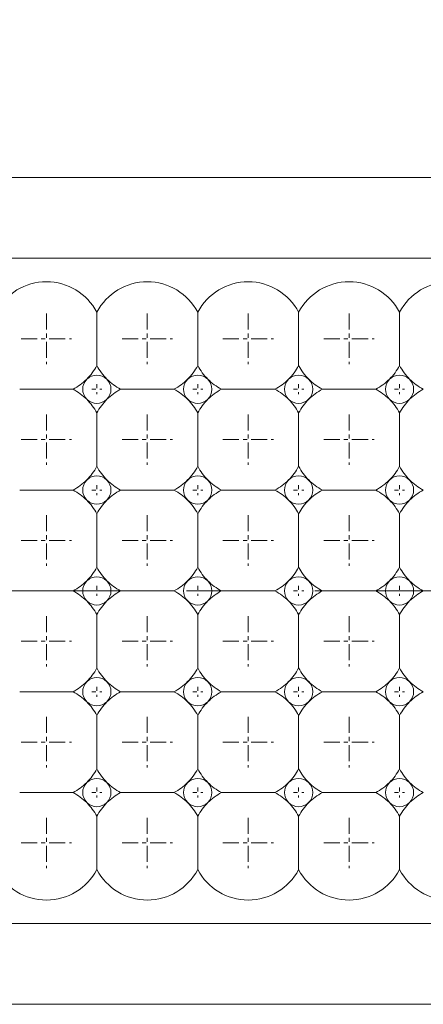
# Model space of a CAD drawing. Header units: millimetres. Extents: x -201 to 202, y 143 to 428.
# Tile 5 of 28: x -100 to -90, y 275 to 300. Entities that reach past the tile are written whole.
import ezdxf

# ---------------------------------------------------------------- set-up
doc = ezdxf.new("R2010")
doc.units = ezdxf.units.MM
doc.header["$LTSCALE"] = 0.25
doc.linetypes.add('CENTER', pattern=[50.8, 31.75, -6.35, 6.35, -6.35])
for name, color, linetype, lineweight in [('BASE', 7, 'Continuous', 20), ('CENTER', 1, 'CENTER', 9), ('DIMENSION', 6, 'Continuous', 9), ('LED LENS', 7, 'Continuous', 20)]:
    doc.layers.add(name, color=color, linetype=linetype, lineweight=lineweight)
doc.styles.add('VS Standard', font='msgothic.ttc', dxfattribs={"height": 3})
doc.dimstyles.new('VS Standard x0.5', dxfattribs={"dimtxt": 3, "dimasz": 3, "dimexe": 0.5, "dimexo": 0.8, "dimgap": 0.5, "dimtad": 3, "dimlfac": 2, "dimrnd": 0.0001, "dimzin": 9, "dimdsep": 46, "dimtxsty": 'VS Standard', "dimcen": 0, "dimaunit": 1, "dimadec": 0, "dimazin": 2, "dimtfac": 1, "dimtmove": 0, "dimatfit": 3, "dimfxl": 1, "dimtolj": 1, "dimtzin": 0, "dimarcsym": 0})

# ---------------------------------------------------------------- blocks, each defined once
blk = doc.blocks.new('*D220')
at = {"layer": 'Defpoints', "color": 0}
for p in [(37.236, 316.539), (-114.264, 295.619), (37.236, 295.619)]:
    blk.add_point(p, dxfattribs=at)
at = {"layer": 'DIMENSION', "color": 0, "lineweight": -2}
for p, q in [((-114.264, 296.419), (-114.264, 317.039)), ((37.236, 296.419), (37.236, 317.039)), ((-111.264, 316.539), (34.236, 316.539))]:
    blk.add_line(p, q, dxfattribs=at)
at = {"layer": 'DIMENSION', "color": 0}
for points in [[(-111.264, 317.039), (-111.264, 316.039), (-114.264, 316.539)], [(34.236, 316.039), (34.236, 317.039), (37.236, 316.539)]]:
    blk.add_solid(points, dxfattribs=at)
at = {"layer": 'DIMENSION', "color": 0, "insert": (-38.514, 318.539), "char_height": 3, "attachment_point": 5, "style": 'VS Standard'}
blk.add_mtext('\\A1;303', dxfattribs=at)
blk = doc.blocks.new('*D221')
at = {"layer": 'Defpoints', "color": 0}
for p in [(36.486, 307.155), (-113.514, 295.619), (36.486, 295.619)]:
    blk.add_point(p, dxfattribs=at)
at = {"layer": 'DIMENSION', "color": 0, "lineweight": -2}
for p, q in [((-113.514, 296.419), (-113.514, 307.655)), ((36.486, 296.419), (36.486, 307.655)), ((-110.514, 307.155), (33.486, 307.155))]:
    blk.add_line(p, q, dxfattribs=at)
at = {"layer": 'DIMENSION', "color": 0}
for points in [[(-110.514, 307.655), (-110.514, 306.655), (-113.514, 307.155)], [(33.486, 306.655), (33.486, 307.655), (36.486, 307.155)]]:
    blk.add_solid(points, dxfattribs=at)
at = {"layer": 'DIMENSION', "color": 0, "insert": (-38.514, 309.156), "char_height": 3, "attachment_point": 5, "style": 'VS Standard'}
blk.add_mtext('\\A1;300', dxfattribs=at)
blk = doc.blocks.new('*D222')
at = {"layer": 'Defpoints', "color": 0}
for p in [(38.235, 325.775), (-115.265, 290.869), (38.235, 290.869)]:
    blk.add_point(p, dxfattribs=at)
at = {"layer": 'DIMENSION', "color": 0, "lineweight": -2}
for p, q in [((-115.265, 291.669), (-115.265, 326.275)), ((38.235, 291.669), (38.235, 326.275)), ((-112.265, 325.775), (35.235, 325.775))]:
    blk.add_line(p, q, dxfattribs=at)
at = {"layer": 'DIMENSION', "color": 0}
for points in [[(-112.265, 326.275), (-112.265, 325.275), (-115.265, 325.775)], [(35.235, 325.275), (35.235, 326.275), (38.235, 325.775)]]:
    blk.add_solid(points, dxfattribs=at)
at = {"layer": 'DIMENSION', "color": 0, "insert": (-38.515, 328.027), "char_height": 3, "attachment_point": 5, "style": 'VS Standard'}
blk.add_mtext('\\A1;\\A1;(307)', dxfattribs=at)

msp = doc.modelspace()

# ---------------------------------------------------------------- linework, layer by layer
at = {"layer": 'BASE'}
for p, q in [((-113.5142, 295.6194), (36.4858, 295.6194)), ((36.4858, 293.6194), (-113.5142, 293.6194)), ((-113.5142, 277.1194), (36.4858, 277.1194)), ((36.4858, 275.1194), (-113.5142, 275.1194))]:
    msp.add_line(p, q, dxfattribs=at)
at = {"layer": 'CENTER', "ltscale": 0.05}
for p, q in [((-99.7642, 292.2444), (-99.7642, 290.9944)), ((-97.2642, 292.2444), (-97.2642, 290.9944)), ((-94.7642, 292.2444), (-94.7642, 290.9944)), ((-92.2642, 292.2444), (-92.2642, 290.9944)), ((-100.3892, 291.6194), (-99.1392, 291.6194)), ((-97.8892, 291.6194), (-96.6392, 291.6194)), ((-95.3892, 291.6194), (-94.1392, 291.6194)), ((-92.8892, 291.6194), (-91.6392, 291.6194)), ((-99.7642, 289.7444), (-99.7642, 288.4944)), ((-97.2642, 289.7444), (-97.2642, 288.4944)), ((-94.7642, 289.7444), (-94.7642, 288.4944)), ((-92.2642, 289.7444), (-92.2642, 288.4944)), ((-100.3892, 289.1194), (-99.1392, 289.1194)), ((-97.8892, 289.1194), (-96.6392, 289.1194)), ((-95.3892, 289.1194), (-94.1392, 289.1194)), ((-92.8892, 289.1194), (-91.6392, 289.1194)), ((-99.7642, 287.2444), (-99.7642, 285.9944)), ((-97.2642, 287.2444), (-97.2642, 285.9944)), ((-94.7642, 287.2444), (-94.7642, 285.9944)), ((-92.2642, 287.2444), (-92.2642, 285.9944)), ((-100.3892, 286.6194), (-99.1392, 286.6194)), ((-97.8892, 286.6194), (-96.6392, 286.6194)), ((-95.3892, 286.6194), (-94.1392, 286.6194)), ((-92.8892, 286.6194), (-91.6392, 286.6194)), ((-99.7642, 284.7444), (-99.7642, 283.4944)), ((-97.2642, 284.7444), (-97.2642, 283.4944)), ((-94.7642, 284.7444), (-94.7642, 283.4944)), ((-92.2642, 284.7444), (-92.2642, 283.4944)), ((-100.3892, 284.1194), (-99.1392, 284.1194)), ((-97.8892, 284.1194), (-96.6392, 284.1194)), ((-95.3892, 284.1194), (-94.1392, 284.1194)), ((-92.8892, 284.1194), (-91.6392, 284.1194)), ((-99.7642, 282.2444), (-99.7642, 280.9944)), ((-97.2642, 282.2444), (-97.2642, 280.9944)), ((-94.7642, 282.2444), (-94.7642, 280.9944)), ((-92.2642, 282.2444), (-92.2642, 280.9944)), ((-100.3892, 281.6194), (-99.1392, 281.6194)), ((-97.8892, 281.6194), (-96.6392, 281.6194)), ((-95.3892, 281.6194), (-94.1392, 281.6194)), ((-92.8892, 281.6194), (-91.6392, 281.6194)), ((-99.7642, 279.7444), (-99.7642, 278.4944)), ((-97.2642, 279.7444), (-97.2642, 278.4944)), ((-94.7642, 279.7444), (-94.7642, 278.4944)), ((-92.2642, 279.7444), (-92.2642, 278.4944)), ((-100.3892, 279.1194), (-99.1392, 279.1194)), ((-97.8892, 279.1194), (-96.6392, 279.1194)), ((-95.3892, 279.1194), (-94.1392, 279.1194)), ((-92.8892, 279.1194), (-91.6392, 279.1194))]:
    msp.add_line(p, q, dxfattribs=at)
at = {"layer": 'CENTER', "ltscale": 0.01}
for p, q in [((-98.6392, 290.3694), (-98.3892, 290.3694)), ((-98.5142, 290.4944), (-98.5142, 290.2444)), ((-96.1392, 290.3694), (-95.8892, 290.3694)), ((-96.0142, 290.4944), (-96.0142, 290.2444)), ((-93.6392, 290.3694), (-93.3892, 290.3694)), ((-93.5142, 290.4944), (-93.5142, 290.2444)), ((-91.1392, 290.3694), (-90.8892, 290.3694)), ((-91.0142, 290.4944), (-91.0142, 290.2444)), ((-98.6392, 287.8694), (-98.3892, 287.8694)), ((-98.5142, 287.9944), (-98.5142, 287.7444)), ((-96.1392, 287.8694), (-95.8892, 287.8694)), ((-96.0142, 287.9944), (-96.0142, 287.7444)), ((-93.6392, 287.8694), (-93.3892, 287.8694)), ((-93.5142, 287.9944), (-93.5142, 287.7444)), ((-91.1392, 287.8694), (-90.8892, 287.8694)), ((-91.0142, 287.9944), (-91.0142, 287.7444)), ((-98.5142, 285.4944), (-98.5142, 285.2444)), ((-96.0142, 285.4944), (-96.0142, 285.2444)), ((-93.5142, 285.4944), (-93.5142, 285.2444)), ((-91.0142, 285.4944), (-91.0142, 285.2444)), ((-98.6392, 285.3694), (-98.3892, 285.3694)), ((-96.1392, 285.3694), (-95.8892, 285.3694)), ((-93.6392, 285.3694), (-93.3892, 285.3694)), ((-91.1392, 285.3694), (-90.8892, 285.3694)), ((-98.5142, 282.9944), (-98.5142, 282.7444)), ((-96.0142, 282.9944), (-96.0142, 282.7444)), ((-93.5142, 282.9944), (-93.5142, 282.7444)), ((-91.0142, 282.9944), (-91.0142, 282.7444)), ((-98.6392, 282.8694), (-98.3892, 282.8694)), ((-96.1392, 282.8694), (-95.8892, 282.8694)), ((-93.6392, 282.8694), (-93.3892, 282.8694)), ((-91.1392, 282.8694), (-90.8892, 282.8694)), ((-98.6392, 280.3694), (-98.3892, 280.3694)), ((-98.5142, 280.4944), (-98.5142, 280.2444)), ((-96.1392, 280.3694), (-95.8892, 280.3694)), ((-96.0142, 280.4944), (-96.0142, 280.2444)), ((-93.6392, 280.3694), (-93.3892, 280.3694)), ((-93.5142, 280.4944), (-93.5142, 280.2444)), ((-91.1392, 280.3694), (-90.8892, 280.3694)), ((-91.0142, 280.4944), (-91.0142, 280.2444))]:
    msp.add_line(p, q, dxfattribs=at)
at = {"layer": 'CENTER'}
msp.add_line((-118.5142, 285.3694), (41.4858, 285.3694), dxfattribs=at)
at = {"layer": 'LED LENS'}
for p, q in [((-98.5142, 292.2808), (-98.5142, 291.6194)), ((-96.0142, 292.2808), (-96.0142, 291.6194)), ((-93.5142, 292.2808), (-93.5142, 291.6194)), ((-91.0142, 292.2808), (-91.0142, 291.6194)), ((-98.5142, 291.6194), (-98.5142, 290.958)), ((-96.0142, 291.6194), (-96.0142, 290.958)), ((-93.5142, 291.6194), (-93.5142, 290.958)), ((-91.0142, 291.6194), (-91.0142, 290.958)), ((-100.4256, 290.3694), (-99.1027, 290.3694)), ((-97.9256, 290.3694), (-96.6027, 290.3694)), ((-95.4256, 290.3694), (-94.1027, 290.3694)), ((-92.9256, 290.3694), (-91.6027, 290.3694)), ((-98.5142, 289.7808), (-98.5142, 289.1194)), ((-96.0142, 289.7808), (-96.0142, 289.1194)), ((-93.5142, 289.7808), (-93.5142, 289.1194)), ((-91.0142, 289.7808), (-91.0142, 289.1194)), ((-98.5142, 289.1194), (-98.5142, 288.458)), ((-96.0142, 289.1194), (-96.0142, 288.458)), ((-93.5142, 289.1194), (-93.5142, 288.458)), ((-91.0142, 289.1194), (-91.0142, 288.458)), ((-100.4256, 287.8694), (-99.1027, 287.8694)), ((-97.9256, 287.8694), (-96.6027, 287.8694)), ((-95.4256, 287.8694), (-94.1027, 287.8694)), ((-92.9256, 287.8694), (-91.6027, 287.8694)), ((-98.5142, 287.2808), (-98.5142, 286.6194)), ((-96.0142, 287.2808), (-96.0142, 286.6194)), ((-93.5142, 287.2808), (-93.5142, 286.6194)), ((-91.0142, 287.2808), (-91.0142, 286.6194)), ((-98.5142, 286.6194), (-98.5142, 285.958)), ((-96.0142, 286.6194), (-96.0142, 285.958)), ((-93.5142, 286.6194), (-93.5142, 285.958)), ((-91.0142, 286.6194), (-91.0142, 285.958)), ((-100.4256, 285.3694), (-99.1027, 285.3694)), ((-97.9256, 285.3694), (-96.6027, 285.3694)), ((-95.4256, 285.3694), (-94.1027, 285.3694)), ((-92.9256, 285.3694), (-91.6027, 285.3694)), ((-98.5142, 284.7808), (-98.5142, 284.1194)), ((-96.0142, 284.7808), (-96.0142, 284.1194)), ((-93.5142, 284.7808), (-93.5142, 284.1194)), ((-91.0142, 284.7808), (-91.0142, 284.1194)), ((-98.5142, 284.1194), (-98.5142, 283.458)), ((-96.0142, 284.1194), (-96.0142, 283.458)), ((-93.5142, 284.1194), (-93.5142, 283.458)), ((-91.0142, 284.1194), (-91.0142, 283.458)), ((-100.4256, 282.8694), (-99.1027, 282.8694)), ((-97.9256, 282.8694), (-96.6027, 282.8694)), ((-95.4256, 282.8694), (-94.1027, 282.8694)), ((-92.9256, 282.8694), (-91.6027, 282.8694)), ((-98.5142, 282.2808), (-98.5142, 281.6194)), ((-96.0142, 282.2808), (-96.0142, 281.6194)), ((-93.5142, 282.2808), (-93.5142, 281.6194)), ((-91.0142, 281.6194), (-91.0142, 282.2808)), ((-98.5142, 281.6194), (-98.5142, 280.958)), ((-96.0142, 281.6194), (-96.0142, 280.958)), ((-93.5142, 281.6194), (-93.5142, 280.958)), ((-91.0142, 280.958), (-91.0142, 281.6194)), ((-100.4256, 280.3694), (-99.1027, 280.3694)), ((-97.9256, 280.3694), (-96.6027, 280.3694)), ((-95.4256, 280.3694), (-94.1027, 280.3694)), ((-92.9256, 280.3694), (-91.6027, 280.3694)), ((-98.5142, 279.7808), (-98.5142, 279.1194)), ((-96.0142, 279.7808), (-96.0142, 279.1194)), ((-93.5142, 279.1194), (-93.5142, 279.7808)), ((-91.0142, 279.1194), (-91.0142, 279.7808)), ((-98.5142, 279.1194), (-98.5142, 278.458)), ((-96.0142, 279.1194), (-96.0142, 278.458)), ((-93.5142, 278.458), (-93.5142, 279.1194)), ((-91.0142, 278.458), (-91.0142, 279.1194))]:
    msp.add_line(p, q, dxfattribs=at)
for centre, radius, start, end in [((-99.7642, 291.6194), 1.4142, 27.88557, 152.11443), ((-97.2642, 291.6194), 1.4142, 27.88557, 152.11443), ((-94.7642, 291.6194), 1.4142, 27.88557, 152.11443), ((-92.2642, 291.6194), 1.4142, 27.88557, 152.11443), ((-89.7642, 291.6194), 1.4142, 27.88557, 152.11443), ((-99.7642, 291.6194), 1.4142, 315, 332.11443), ((-97.2642, 291.6194), 1.4142, 207.88557, 225), ((-97.2642, 291.6194), 1.4142, 315, 332.11443), ((-94.7642, 291.6194), 1.4142, 207.88557, 225), ((-94.7642, 291.6194), 1.4142, 315, 332.11443), ((-92.2642, 291.6194), 1.4142, 207.88557, 225), ((-92.2642, 291.6194), 1.4142, 315, 332.11443), ((-89.7642, 291.6194), 1.4142, 207.88557, 225), ((-99.7642, 291.6194), 1.4142, 297.88557, 315), ((-98.5142, 290.3694), 0.35, 135, 225), ((-98.5142, 290.3694), 0.35, 45, 135), ((-98.5142, 290.3694), 0.35, 0, 45), ((-97.2642, 291.6194), 1.4142, 225, 242.11443), ((-97.2642, 291.6194), 1.4142, 297.88557, 315), ((-96.0142, 290.3694), 0.35, 135, 225), ((-96.0142, 290.3694), 0.35, 45, 135), ((-96.0142, 290.3694), 0.35, 0, 45), ((-94.7642, 291.6194), 1.4142, 225, 242.11443), ((-94.7642, 291.6194), 1.4142, 297.88557, 315), ((-93.5142, 290.3694), 0.35, 135, 225), ((-93.5142, 290.3694), 0.35, 45, 135), ((-93.5142, 290.3694), 0.35, 0, 45), ((-92.2642, 291.6194), 1.4142, 225, 242.11443), ((-92.2642, 291.6194), 1.4142, 297.88557, 315), ((-91.0142, 290.3694), 0.35, 135, 225), ((-91.0142, 290.3694), 0.35, 45, 135), ((-91.0142, 290.3694), 0.35, 0, 45), ((-89.7642, 291.6194), 1.4142, 225, 242.11443), ((-99.7642, 289.1194), 1.4142, 45, 62.11443), ((-98.5142, 290.3694), 0.35, 315, 0), ((-97.2642, 289.1194), 1.4142, 117.88557, 135), ((-97.2642, 289.1194), 1.4142, 45, 62.11443), ((-96.0142, 290.3694), 0.35, 315, 0), ((-94.7642, 289.1194), 1.4142, 117.88557, 135), ((-94.7642, 289.1194), 1.4142, 45, 62.11443), ((-93.5142, 290.3694), 0.35, 315, 0), ((-92.2642, 289.1194), 1.4142, 117.88557, 135), ((-92.2642, 289.1194), 1.4142, 45, 62.11443), ((-91.0142, 290.3694), 0.35, 315, 0), ((-89.7642, 289.1194), 1.4142, 117.88557, 135), ((-99.7642, 289.1194), 1.4142, 27.88557, 45), ((-98.5142, 290.3694), 0.35, 225, 315), ((-97.2642, 289.1194), 1.4142, 135, 152.11443), ((-97.2642, 289.1194), 1.4142, 27.88557, 45), ((-96.0142, 290.3694), 0.35, 225, 315), ((-94.7642, 289.1194), 1.4142, 135, 152.11443), ((-94.7642, 289.1194), 1.4142, 27.88557, 45), ((-93.5142, 290.3694), 0.35, 225, 315), ((-92.2642, 289.1194), 1.4142, 135, 152.11443), ((-92.2642, 289.1194), 1.4142, 27.88557, 45), ((-91.0142, 290.3694), 0.35, 225, 315), ((-89.7642, 289.1194), 1.4142, 135, 152.11443), ((-99.7642, 289.1194), 1.4142, 315, 332.11443), ((-97.2642, 289.1194), 1.4142, 207.88557, 225), ((-97.2642, 289.1194), 1.4142, 315, 332.11443), ((-94.7642, 289.1194), 1.4142, 207.88557, 225), ((-94.7642, 289.1194), 1.4142, 315, 332.11443), ((-92.2642, 289.1194), 1.4142, 207.88557, 225), ((-92.2642, 289.1194), 1.4142, 315, 332.11443), ((-89.7642, 289.1194), 1.4142, 207.88557, 225), ((-99.7642, 289.1194), 1.4142, 297.88557, 315), ((-98.5142, 287.8694), 0.35, 135, 225), ((-98.5142, 287.8694), 0.35, 45, 135), ((-98.5142, 287.8694), 0.35, 0, 45), ((-97.2642, 289.1194), 1.4142, 225, 242.11443), ((-97.2642, 289.1194), 1.4142, 297.88557, 315), ((-96.0142, 287.8694), 0.35, 135, 225), ((-96.0142, 287.8694), 0.35, 45, 135), ((-96.0142, 287.8694), 0.35, 0, 45), ((-94.7642, 289.1194), 1.4142, 225, 242.11443), ((-94.7642, 289.1194), 1.4142, 297.88557, 315), ((-93.5142, 287.8694), 0.35, 135, 225), ((-93.5142, 287.8694), 0.35, 45, 135), ((-93.5142, 287.8694), 0.35, 0, 45), ((-92.2642, 289.1194), 1.4142, 225, 242.11443), ((-92.2642, 289.1194), 1.4142, 297.88557, 315), ((-91.0142, 287.8694), 0.35, 135, 225), ((-91.0142, 287.8694), 0.35, 45, 135), ((-91.0142, 287.8694), 0.35, 0, 45), ((-89.7642, 289.1194), 1.4142, 225, 242.11443), ((-99.7642, 286.6194), 1.4142, 45, 62.11443), ((-98.5142, 287.8694), 0.35, 315, 0), ((-97.2642, 286.6194), 1.4142, 117.88557, 135), ((-97.2642, 286.6194), 1.4142, 45, 62.11443), ((-96.0142, 287.8694), 0.35, 315, 0), ((-94.7642, 286.6194), 1.4142, 117.88557, 135), ((-94.7642, 286.6194), 1.4142, 45, 62.11443), ((-93.5142, 287.8694), 0.35, 315, 0), ((-92.2642, 286.6194), 1.4142, 117.88557, 135), ((-92.2642, 286.6194), 1.4142, 45, 62.11443), ((-91.0142, 287.8694), 0.35, 315, 0), ((-89.7642, 286.6194), 1.4142, 117.88557, 135), ((-99.7642, 286.6194), 1.4142, 27.88557, 45), ((-98.5142, 287.8694), 0.35, 225, 315), ((-97.2642, 286.6194), 1.4142, 135, 152.11443), ((-97.2642, 286.6194), 1.4142, 27.88557, 45), ((-96.0142, 287.8694), 0.35, 225, 315), ((-94.7642, 286.6194), 1.4142, 135, 152.11443), ((-94.7642, 286.6194), 1.4142, 27.88557, 45), ((-93.5142, 287.8694), 0.35, 225, 315), ((-92.2642, 286.6194), 1.4142, 135, 152.11443), ((-92.2642, 286.6194), 1.4142, 27.88557, 45), ((-91.0142, 287.8694), 0.35, 225, 315), ((-89.7642, 286.6194), 1.4142, 135, 152.11443), ((-99.7642, 286.6194), 1.4142, 315, 332.11443), ((-97.2642, 286.6194), 1.4142, 207.88557, 225), ((-97.2642, 286.6194), 1.4142, 315, 332.11443), ((-94.7642, 286.6194), 1.4142, 207.88557, 225), ((-94.7642, 286.6194), 1.4142, 315, 332.11443), ((-92.2642, 286.6194), 1.4142, 207.88557, 225), ((-92.2642, 286.6194), 1.4142, 315, 332.11443), ((-89.7642, 286.6194), 1.4142, 207.88557, 225), ((-98.5142, 285.3694), 0.35, 45, 135), ((-96.0142, 285.3694), 0.35, 45, 135), ((-93.5142, 285.3694), 0.35, 45, 135), ((-91.0142, 285.3694), 0.35, 45, 135), ((-99.7642, 286.6194), 1.4142, 297.88557, 315), ((-98.5142, 285.3694), 0.35, 135, 225), ((-98.5142, 285.3694), 0.35, 0, 45), ((-97.2642, 286.6194), 1.4142, 225, 242.11443), ((-97.2642, 286.6194), 1.4142, 297.88557, 315), ((-96.0142, 285.3694), 0.35, 135, 225), ((-96.0142, 285.3694), 0.35, 0, 45), ((-94.7642, 286.6194), 1.4142, 225, 242.11443), ((-94.7642, 286.6194), 1.4142, 297.88557, 315), ((-93.5142, 285.3694), 0.35, 135, 225), ((-93.5142, 285.3694), 0.35, 0, 45), ((-92.2642, 286.6194), 1.4142, 225, 242.11443), ((-92.2642, 286.6194), 1.4142, 297.88557, 315), ((-91.0142, 285.3694), 0.35, 135, 225), ((-91.0142, 285.3694), 0.35, 0, 45), ((-89.7642, 286.6194), 1.4142, 225, 242.11443), ((-99.7642, 284.1194), 1.4142, 45, 62.11443), ((-98.5142, 285.3694), 0.35, 315, 0), ((-97.2642, 284.1194), 1.4142, 117.88557, 135), ((-97.2642, 284.1194), 1.4142, 45, 62.11443), ((-96.0142, 285.3694), 0.35, 315, 0), ((-94.7642, 284.1194), 1.4142, 117.88557, 135), ((-94.7642, 284.1194), 1.4142, 45, 62.11443), ((-93.5142, 285.3694), 0.35, 315, 0), ((-92.2642, 284.1194), 1.4142, 117.88557, 135), ((-92.2642, 284.1194), 1.4142, 45, 62.11443), ((-91.0142, 285.3694), 0.35, 315, 0), ((-89.7642, 284.1194), 1.4142, 117.88557, 135), ((-99.7642, 284.1194), 1.4142, 27.88557, 45), ((-98.5142, 285.3694), 0.35, 225, 315), ((-97.2642, 284.1194), 1.4142, 135, 152.11443), ((-97.2642, 284.1194), 1.4142, 27.88557, 45), ((-96.0142, 285.3694), 0.35, 225, 315), ((-94.7642, 284.1194), 1.4142, 135, 152.11443), ((-94.7642, 284.1194), 1.4142, 27.88557, 45), ((-93.5142, 285.3694), 0.35, 225, 315), ((-92.2642, 284.1194), 1.4142, 135, 152.11443), ((-92.2642, 284.1194), 1.4142, 27.88557, 45), ((-91.0142, 285.3694), 0.35, 225, 315), ((-89.7642, 284.1194), 1.4142, 135, 152.11443), ((-99.7642, 284.1194), 1.4142, 315, 332.11443), ((-97.2642, 284.1194), 1.4142, 207.88557, 225), ((-97.2642, 284.1194), 1.4142, 315, 332.11443), ((-94.7642, 284.1194), 1.4142, 207.88557, 225), ((-94.7642, 284.1194), 1.4142, 315, 332.11443), ((-92.2642, 284.1194), 1.4142, 207.88557, 225), ((-92.2642, 284.1194), 1.4142, 315, 332.11443), ((-89.7642, 284.1194), 1.4142, 207.88557, 225), ((-98.5142, 282.8694), 0.35, 45, 135), ((-96.0142, 282.8694), 0.35, 45, 135), ((-93.5142, 282.8694), 0.35, 45, 135), ((-91.0142, 282.8694), 0.35, 45, 135), ((-99.7642, 284.1194), 1.4142, 297.88557, 315), ((-98.5142, 282.8694), 0.35, 135, 225), ((-98.5142, 282.8694), 0.35, 0, 45), ((-97.2642, 284.1194), 1.4142, 225, 242.11443), ((-97.2642, 284.1194), 1.4142, 297.88557, 315), ((-96.0142, 282.8694), 0.35, 135, 225), ((-96.0142, 282.8694), 0.35, 0, 45), ((-94.7642, 284.1194), 1.4142, 225, 242.11443), ((-94.7642, 284.1194), 1.4142, 297.88557, 315), ((-93.5142, 282.8694), 0.35, 135, 225), ((-93.5142, 282.8694), 0.35, 0, 45), ((-92.2642, 284.1194), 1.4142, 225, 242.11443), ((-92.2642, 284.1194), 1.4142, 297.88557, 315), ((-91.0142, 282.8694), 0.35, 135, 225), ((-91.0142, 282.8694), 0.35, 0, 45), ((-89.7642, 284.1194), 1.4142, 225, 242.11443), ((-99.7642, 281.6194), 1.4142, 45, 62.11443), ((-98.5142, 282.8694), 0.35, 315, 0), ((-97.2642, 281.6194), 1.4142, 117.88557, 135), ((-97.2642, 281.6194), 1.4142, 45, 62.11443), ((-96.0142, 282.8694), 0.35, 315, 0), ((-94.7642, 281.6194), 1.4142, 117.88557, 135), ((-94.7642, 281.6194), 1.4142, 45, 62.11443), ((-93.5142, 282.8694), 0.35, 315, 0), ((-92.2642, 281.6194), 1.4142, 117.88557, 135), ((-92.2642, 281.6194), 1.4142, 45, 62.11443), ((-91.0142, 282.8694), 0.35, 315, 0), ((-89.7642, 281.6194), 1.4142, 117.88557, 135), ((-99.7642, 281.6194), 1.4142, 27.88557, 45), ((-98.5142, 282.8694), 0.35, 225, 315), ((-97.2642, 281.6194), 1.4142, 135, 152.11443), ((-97.2642, 281.6194), 1.4142, 27.88557, 45), ((-96.0142, 282.8694), 0.35, 225, 315), ((-94.7642, 281.6194), 1.4142, 135, 152.11443), ((-94.7642, 281.6194), 1.4142, 27.88557, 45), ((-93.5142, 282.8694), 0.35, 225, 315), ((-92.2642, 281.6194), 1.4142, 135, 152.11443), ((-92.2642, 281.6194), 1.4142, 27.88557, 45), ((-91.0142, 282.8694), 0.35, 225, 315), ((-89.7642, 281.6194), 1.4142, 135, 152.11443), ((-99.7642, 281.6194), 1.4142, 315, 332.11443), ((-97.2642, 281.6194), 1.4142, 207.88557, 225), ((-97.2642, 281.6194), 1.4142, 315, 332.11443), ((-94.7642, 281.6194), 1.4142, 207.88557, 225), ((-94.7642, 281.6194), 1.4142, 315, 332.11443), ((-92.2642, 281.6194), 1.4142, 207.88557, 225), ((-92.2642, 281.6194), 1.4142, 315, 332.11443), ((-89.7642, 281.6194), 1.4142, 207.88557, 225), ((-99.7642, 281.6194), 1.4142, 297.88557, 315), ((-98.5142, 280.3694), 0.35, 135, 225), ((-98.5142, 280.3694), 0.35, 45, 135), ((-98.5142, 280.3694), 0.35, 0, 45), ((-97.2642, 281.6194), 1.4142, 225, 242.11443), ((-97.2642, 281.6194), 1.4142, 297.88557, 315), ((-96.0142, 280.3694), 0.35, 135, 225), ((-96.0142, 280.3694), 0.35, 45, 135), ((-96.0142, 280.3694), 0.35, 0, 45), ((-94.7642, 281.6194), 1.4142, 225, 242.11443), ((-94.7642, 281.6194), 1.4142, 297.88557, 315), ((-93.5142, 280.3694), 0.35, 135, 225), ((-93.5142, 280.3694), 0.35, 45, 135), ((-93.5142, 280.3694), 0.35, 0, 45), ((-92.2642, 281.6194), 1.4142, 225, 242.11443), ((-92.2642, 281.6194), 1.4142, 297.88557, 315), ((-91.0142, 280.3694), 0.35, 135, 225), ((-91.0142, 280.3694), 0.35, 45, 135), ((-91.0142, 280.3694), 0.35, 0, 45), ((-89.7642, 281.6194), 1.4142, 225, 242.11443), ((-99.7642, 279.1194), 1.4142, 45, 62.11443), ((-98.5142, 280.3694), 0.35, 315, 0), ((-97.2642, 279.1194), 1.4142, 117.88557, 135), ((-97.2642, 279.1194), 1.4142, 45, 62.11443), ((-96.0142, 280.3694), 0.35, 315, 0), ((-94.7642, 279.1194), 1.4142, 117.88557, 135), ((-94.7642, 279.1194), 1.4142, 45, 62.11443), ((-93.5142, 280.3694), 0.35, 315, 0), ((-92.2642, 279.1194), 1.4142, 117.88557, 135), ((-92.2642, 279.1194), 1.4142, 45, 62.11443), ((-91.0142, 280.3694), 0.35, 315, 0), ((-89.7642, 279.1194), 1.4142, 117.88557, 135), ((-99.7642, 279.1194), 1.4142, 27.88557, 45), ((-98.5142, 280.3694), 0.35, 225, 315), ((-97.2642, 279.1194), 1.4142, 135, 152.11443), ((-97.2642, 279.1194), 1.4142, 27.88557, 45), ((-96.0142, 280.3694), 0.35, 225, 315), ((-94.7642, 279.1194), 1.4142, 135, 152.11443), ((-94.7642, 279.1194), 1.4142, 27.88557, 45), ((-93.5142, 280.3694), 0.35, 225, 315), ((-92.2642, 279.1194), 1.4142, 135, 152.11443), ((-92.2642, 279.1194), 1.4142, 27.88557, 45), ((-91.0142, 280.3694), 0.35, 225, 315), ((-89.7642, 279.1194), 1.4142, 135, 152.11443), ((-99.7642, 279.1194), 1.4142, 207.88557, 332.11443), ((-97.2642, 279.1194), 1.4142, 207.88557, 332.11443), ((-94.7642, 279.1194), 1.4142, 207.88557, 332.11443), ((-92.2642, 279.1194), 1.4142, 207.88557, 332.11443), ((-89.7642, 279.1194), 1.4142, 207.88557, 332.11443)]:
    msp.add_arc(centre, radius, start, end, dxfattribs=at)

# ---------------------------------------------------------------- dimensions: what is measured, and where the dimension line sits
at = {"layer": 'DIMENSION'}
dim = msp.add_linear_dim(base=(38.2349, 325.7753), p1=(-115.2651, 290.8694), p2=(38.2349, 290.8694), text='\\A1;(<>)', dimstyle='VS Standard x0.5', dxfattribs=at)
dim.commit()
dim.dimension.update_dxf_attribs({"geometry": '*D222', "text_midpoint": (-38.5151, 325.7753), "dimtype": 160})
for base, p1, p2, picture, middle in [((37.2358, 316.5386), (-114.2642, 295.6194), (37.2358, 295.6194), '*D220', (-38.5142, 316.5386)), ((36.4858, 307.1553), (-113.5142, 295.6194), (36.4858, 295.6194), '*D221', (-38.5142, 307.1553))]:
    dim = msp.add_linear_dim(base=base, p1=p1, p2=p2, dimstyle='VS Standard x0.5', dxfattribs=at)
    dim.commit()
    dim.dimension.update_dxf_attribs({"geometry": picture, "text_midpoint": middle, "dimtype": 160})

doc.saveas('drawing.dxf')
